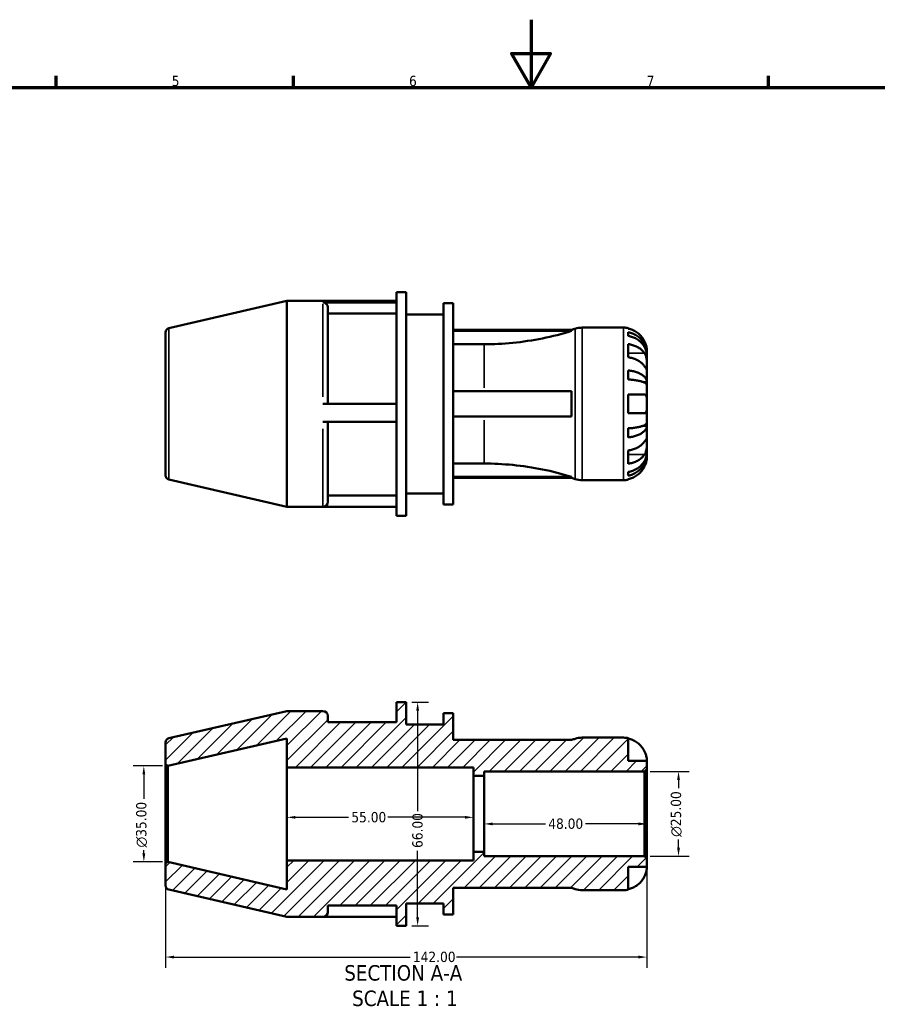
# Model space of a CAD drawing. Header units: millimetres. Extents: x 0 to 906, y 0 to 594.
# Tile 4 of 5: x 270 to 523, y 304 to 594. Entities that reach past the tile are written whole.
import ezdxf

# ---------------------------------------------------------------- set-up
doc = ezdxf.new("R2010")
doc.units = ezdxf.units.MM
for name, color, linetype, lineweight in [('Border (ANSI)', 7, 'Continuous', 70), ('Dimension (ANSI)', 7, 'Continuous', 25), ('Hatch (ANSI)', 7, 'Continuous', 18), ('Symbol (ANSI)', 7, 'Continuous', 25), ('Visible (ANSI)', 7, 'Continuous', 50), ('Visible Narrow (ANSI)', 7, 'Continuous', 35)]:
    doc.layers.add(name, color=color, linetype=linetype, lineweight=lineweight)
doc.styles.add('Label Text (ANSI)', font='tahoma.ttf')
doc.styles.add('Note Text (ANSI)', font='tahoma.ttf')
doc.dimstyles.new('Default - mm (ANSI)', dxfattribs={"dimtxt": 3.048, "dimasz": 2.5, "dimexe": 3.175, "dimexo": 1.6002, "dimgap": 0.8, "dimtad": 0, "dimtoh": 1, "dimrnd": 1e-08, "dimzin": 4, "dimdsep": 46, "dimtxsty": 'Note Text (ANSI)', "dimcen": 0.09, "dimdle": 10, "dimclrd": 256, "dimclre": 256, "dimclrt": 230, "dimadec": 1, "dimazin": 1, "dimtfac": 1, "dimtofl": 0, "dimtmove": 0, "dimatfit": 3, "dimfxl": 1, "dimtolj": 1, "dimtzin": 4, "dimlwd": -1, "dimlwe": -1, "dimarcsym": 0})

# ---------------------------------------------------------------- blocks, each defined once
blk = doc.blocks.new('Borders Default Border')
at = {"layer": 'Border (ANSI)'}
for p, q in [((280.33, 574), (280.33, 577.45)), ((350.42, 574), (350.42, 577.45)), ((490.58, 574), (490.58, 577.45))]:
    blk.add_line(p, q, dxfattribs=at)
at = {"layer": 'Border (ANSI)', "flags": 128}
for points in [[(420.5, 594), (420.5, 574), (414.73, 584), (426.27, 584), (420.5, 574)], [(20, 20), (20, 574), (821, 574), (821, 20), (20, 20)]]:
    blk.add_lwpolyline(points, dxfattribs=at)
at = {"layer": 'Border (ANSI)', "color": 230, "true_color": 0xff0080, "char_height": 3.05, "attachment_point": 7, "style": 'Note Text (ANSI)'}
for s, insert in [('5', (314.48, 574.34)), ('6', (384.49, 574.34)), ('7', (454.6, 574.4))]:
    blk.add_mtext(s, dxfattribs=dict(at, insert=insert))
blk = doc.blocks.new('*D7')
at = {"layer": 'Defpoints', "color": 0, "transparency": 16777216}
for p in [(454.01, 372.18), (464.01, 372.18), (454.01, 347.18)]:
    blk.add_point(p, dxfattribs=at)
at = {"layer": 'Dimension (ANSI)', "transparency": 16777216}
for p, q in [((455.61, 372.18), (467.18, 372.18)), ((464.01, 369.68), (464.01, 367.26)), ((464.01, 349.68), (464.01, 352.11)), ((455.61, 347.18), (467.18, 347.18))]:
    blk.add_line(p, q, dxfattribs=at)
for points in [[(463.59, 369.68), (464.42, 369.68), (464.01, 372.18)], [(463.59, 349.68), (464.42, 349.68), (464.01, 347.18)]]:
    blk.add_solid(points, dxfattribs=at)
at = {"layer": 'Dimension (ANSI)', "color": 230, "true_color": 0xff0080, "transparency": 16777216, "insert": (461.71, 352.91), "char_height": 3.048, "attachment_point": 1, "rotation": 90, "style": 'Note Text (ANSI)'}
blk.add_mtext('\\A1;\\fAIGDT|b0|i0;\\H3.0480;\\ln\\fTahoma|b0|i0;\\H3.0480;25.00', dxfattribs=at)
blk = doc.blocks.new('*D8')
at = {"layer": 'Defpoints', "color": 0, "transparency": 16777216}
for p in [(313.31, 373.83), (306.24, 345.54), (313.31, 345.54)]:
    blk.add_point(p, dxfattribs=at)
at = {"layer": 'Dimension (ANSI)', "transparency": 16777216}
for p, q in [((311.71, 373.83), (303.06, 373.83)), ((306.24, 371.33), (306.24, 364.13)), ((306.24, 348.04), (306.24, 348.98)), ((311.71, 345.54), (303.06, 345.54))]:
    blk.add_line(p, q, dxfattribs=at)
for points in [[(305.82, 371.33), (306.65, 371.33), (306.24, 373.83)], [(305.82, 348.04), (306.65, 348.04), (306.24, 345.54)]]:
    blk.add_solid(points, dxfattribs=at)
at = {"layer": 'Dimension (ANSI)', "color": 230, "true_color": 0xff0080, "transparency": 16777216, "insert": (303.94, 349.78), "char_height": 3.048, "attachment_point": 1, "rotation": 90, "style": 'Note Text (ANSI)'}
blk.add_mtext('\\A1;\\fAIGDT|b0|i0;\\H3.0480;\\ln\\fTahoma|b0|i0;\\H3.0480;35.00', dxfattribs=at)
blk = doc.blocks.new('*D9')
at = {"layer": 'Defpoints', "color": 0, "transparency": 16777216}
for p in [(383.67, 392.68), (383.67, 326.68), (387.03, 326.68)]:
    blk.add_point(p, dxfattribs=at)
at = {"layer": 'Dimension (ANSI)', "transparency": 16777216}
for p, q in [((385.27, 392.68), (390.2, 392.68)), ((387.03, 390.18), (387.03, 360.52)), ((387.03, 329.18), (387.03, 348.84)), ((385.27, 326.68), (390.2, 326.68))]:
    blk.add_line(p, q, dxfattribs=at)
for points in [[(386.61, 390.18), (387.44, 390.18), (387.03, 392.68)], [(386.61, 329.18), (387.44, 329.18), (387.03, 326.68)]]:
    blk.add_solid(points, dxfattribs=at)
at = {"layer": 'Dimension (ANSI)', "color": 230, "true_color": 0xff0080, "transparency": 16777216, "insert": (385.44, 349.64), "char_height": 3.048, "attachment_point": 1, "rotation": 90, "style": 'Note Text (ANSI)'}
blk.add_mtext('\\A1;66.00', dxfattribs=at)
blk = doc.blocks.new('*D10')
at = {"layer": 'Defpoints', "color": 0, "transparency": 16777216}
for p in [(406.67, 359.68), (454.67, 359.68), (406.67, 356.74)]:
    blk.add_point(p, dxfattribs=at)
at = {"layer": 'Dimension (ANSI)', "transparency": 16777216}
for p, q in [((409.17, 356.74), (424.78, 356.74)), ((452.17, 356.74), (436.55, 356.74))]:
    blk.add_line(p, q, dxfattribs=at)
for points in [[(409.17, 357.16), (409.17, 356.32), (406.67, 356.74)], [(452.17, 357.16), (452.17, 356.32), (454.67, 356.74)]]:
    blk.add_solid(points, dxfattribs=at)
at = {"layer": 'Dimension (ANSI)', "color": 230, "true_color": 0xff0080, "transparency": 16777216, "insert": (425.58, 358.33), "char_height": 3.048, "attachment_point": 1, "style": 'Note Text (ANSI)'}
blk.add_mtext('\\A1;48.00', dxfattribs=at)
blk = doc.blocks.new('*D11')
at = {"layer": 'Defpoints', "color": 0, "transparency": 16777216}
for p in [(348.47, 359.68), (348.47, 358.68), (403.47, 359.68)]:
    blk.add_point(p, dxfattribs=at)
at = {"layer": 'Dimension (ANSI)', "transparency": 16777216}
for p, q in [((350.97, 358.68), (366.67, 358.68)), ((400.97, 358.68), (378.27, 358.68))]:
    blk.add_line(p, q, dxfattribs=at)
for points in [[(350.97, 359.09), (350.97, 358.26), (348.47, 358.68)], [(400.97, 359.09), (400.97, 358.26), (403.47, 358.68)]]:
    blk.add_solid(points, dxfattribs=at)
at = {"layer": 'Dimension (ANSI)', "color": 230, "true_color": 0xff0080, "transparency": 16777216, "insert": (367.47, 360.26), "char_height": 3.048, "attachment_point": 1, "style": 'Note Text (ANSI)'}
blk.add_mtext('\\A1;55.00', dxfattribs=at)
blk = doc.blocks.new('*D12')
at = {"layer": 'Defpoints', "color": 0, "transparency": 16777216}
for p in [(454.67, 346.52), (312.67, 345.02), (454.67, 317.45)]:
    blk.add_point(p, dxfattribs=at)
at = {"layer": 'Dimension (ANSI)', "transparency": 16777216}
for p, q in [((312.67, 343.42), (312.67, 314.28)), ((454.67, 344.92), (454.67, 314.28)), ((315.17, 317.45), (384.83, 317.45)), ((452.17, 317.45), (398.51, 317.45))]:
    blk.add_line(p, q, dxfattribs=at)
for points in [[(315.17, 317.87), (315.17, 317.03), (312.67, 317.45)], [(452.17, 317.87), (452.17, 317.03), (454.67, 317.45)]]:
    blk.add_solid(points, dxfattribs=at)
at = {"layer": 'Dimension (ANSI)', "color": 230, "true_color": 0xff0080, "transparency": 16777216, "insert": (385.63, 319.04), "char_height": 3.048, "attachment_point": 1, "style": 'Note Text (ANSI)'}
blk.add_mtext('\\A1;142.00', dxfattribs=at)

msp = doc.modelspace()

# ---------------------------------------------------------------- hatches: boundary and pattern name
at = {"layer": 'Hatch (ANSI)'}
h = msp.add_hatch(dxfattribs=at)
h.set_pattern_fill('ANSI31', color=256, scale=25.4, style=0)
h.set_pattern_definition([(45, (0, 0), (-2.245064, 2.245064), [])])
edge = h.paths.add_edge_path()
edge.add_line((383.6676, 326.6847), (383.6676, 333.2847))
edge.add_line((383.6676, 333.2847), (394.6676, 333.2847))
edge.add_line((394.6676, 333.2847), (394.6676, 329.9847))
edge.add_line((394.6676, 329.9847), (397.5392, 329.9847))
edge.add_line((397.5392, 329.9847), (397.5392, 337.8447))
edge.add_line((397.5392, 337.8447), (432.4343, 337.8447))
edge.add_ellipse((406.6676, 253.3163), major_axis=(25.7667, 84.5284), ratio=1, start_angle=359.244144, end_angle=360, ccw=False)
edge.add_ellipse((435.5547, 343.7847), major_axis=(-2.0076, -6.2873), ratio=1, start_angle=0, end_angle=17.708603)
edge.add_line((435.5547, 337.1847), (447.7926, 337.1847))
edge.add_ellipse((447.7926, 344.0597), major_axis=(0, -6.875), ratio=1, start_angle=0, end_angle=11.536959)
edge.add_line((449.1676, 337.3236), (449.1676, 344.0597))
edge.add_line((449.1676, 344.0597), (454.6676, 344.0597))
edge.add_line((454.6676, 344.0597), (454.6676, 346.5247))
edge.add_line((454.6676, 346.5247), (454.0076, 347.1847))
edge.add_line((454.0076, 347.1847), (406.6676, 347.1847))
edge.add_line((406.6676, 347.1847), (406.6676, 348.4647))
edge.add_line((406.6676, 348.4647), (403.4676, 348.4647))
edge.add_line((403.4676, 348.4647), (403.4676, 345.9647))
edge.add_line((403.4676, 345.9647), (348.4676, 345.9647))
edge.add_line((348.4676, 345.9647), (348.4676, 337.4196))
edge.add_line((348.4676, 337.4196), (313.3107, 345.5362))
edge.add_line((313.3107, 345.5362), (312.6676, 345.0247))
edge.add_line((312.6676, 345.0247), (312.6676, 338.584))
edge.add_ellipse((313.9176, 338.584), major_axis=(-1.25, 0), ratio=1, start_angle=0, end_angle=77)
edge.add_line((313.6364, 337.3661), (348.4676, 329.3247))
edge.add_line((348.4676, 329.3247), (359.0903, 329.3247))
edge.add_ellipse((359.0903, 330.7447), major_axis=(1.42, 0), ratio=1, start_angle=270, end_angle=360)
edge.add_line((360.5103, 330.7447), (360.5103, 332.6247))
edge.add_line((360.5103, 332.6247), (380.796, 332.6247))
edge.add_line((380.796, 332.6247), (380.796, 329.3247))
edge.add_line((380.796, 329.3247), (380.796, 326.6847))
edge.add_line((380.796, 326.6847), (383.6676, 326.6847))
edge = h.paths.add_edge_path()
edge.add_line((383.6676, 386.0847), (383.6676, 392.6847))
edge.add_line((383.6676, 392.6847), (380.796, 392.6847))
edge.add_line((380.796, 392.6847), (380.796, 386.7447))
edge.add_line((380.796, 386.7447), (360.5103, 386.7447))
edge.add_line((360.5103, 386.7447), (360.5103, 388.6247))
edge.add_ellipse((359.0903, 388.6247), major_axis=(1.42, 0), ratio=1, start_angle=0, end_angle=90)
edge.add_line((359.0903, 390.0447), (348.4676, 390.0447))
edge.add_line((348.4676, 390.0447), (313.6364, 382.0033))
edge.add_ellipse((313.9176, 380.7853), major_axis=(-0.2812, 1.218), ratio=1, start_angle=0, end_angle=77)
edge.add_line((312.6676, 380.7853), (312.6676, 374.3447))
edge.add_line((312.6676, 374.3447), (313.3107, 373.8331))
edge.add_line((313.3107, 373.8331), (348.4676, 381.9498))
edge.add_line((348.4676, 381.9498), (348.4676, 373.4047))
edge.add_line((348.4676, 373.4047), (403.4676, 373.4047))
edge.add_line((403.4676, 373.4047), (403.4676, 370.9047))
edge.add_line((403.4676, 370.9047), (406.6676, 370.9047))
edge.add_line((406.6676, 370.9047), (406.6676, 372.1847))
edge.add_line((406.6676, 372.1847), (454.0076, 372.1847))
edge.add_line((454.0076, 372.1847), (454.6676, 372.8447))
edge.add_line((454.6676, 372.8447), (454.6676, 375.3097))
edge.add_line((454.6676, 375.3097), (449.1676, 375.3097))
edge.add_line((449.1676, 375.3097), (449.1676, 382.0458))
edge.add_ellipse((447.7926, 375.3097), major_axis=(1.375, 6.7361), ratio=1, start_angle=0, end_angle=11.536959)
edge.add_line((447.7926, 382.1847), (435.5547, 382.1847))
edge.add_ellipse((435.5547, 375.5847), major_axis=(0, 6.6), ratio=1, start_angle=0, end_angle=17.708603)
edge.add_ellipse((406.6676, 466.0531), major_axis=(26.8796, -84.1811), ratio=1, start_angle=359.244144, end_angle=360, ccw=False)
edge.add_line((432.4343, 381.5247), (397.5392, 381.5247))
edge.add_line((397.5392, 381.5247), (397.5392, 389.3847))
edge.add_line((397.5392, 389.3847), (394.6676, 389.3847))
edge.add_line((394.6676, 389.3847), (394.6676, 386.0847))
edge.add_line((394.6676, 386.0847), (383.6676, 386.0847))

# ---------------------------------------------------------------- linework, layer by layer
at = {"layer": 'Visible (ANSI)'}
for p, q in [((380.796, 447.6494), (380.796, 513.6494)), ((380.796, 513.6494), (383.6676, 513.6494)), ((383.6676, 447.6494), (383.6676, 513.6494)), ((313.6364, 502.968), (348.4676, 511.0094)), ((348.4676, 450.2894), (348.4676, 511.0094)), ((348.4676, 511.0094), (359.0903, 511.0094)), ((380.796, 511.0094), (359.0903, 511.0094)), ((359.0903, 510.5482), (380.796, 510.5482)), ((360.5103, 509.1497), (360.5103, 480.6494)), ((394.6676, 450.9494), (394.6676, 510.3494)), ((394.6676, 510.3494), (397.5392, 510.3494)), ((397.5392, 450.9494), (397.5392, 510.3494)), ((380.796, 507.2983), (360.5103, 507.2983)), ((383.6676, 507.0494), (394.6676, 507.0494)), ((435.5547, 503.1494), (447.7926, 503.1494)), ((449.1676, 503.0105), (449.1676, 502.8407)), ((312.6676, 459.5488), (312.6676, 501.75)), ((397.5392, 502.4894), (432.4343, 502.4894)), ((397.5392, 502.165), (432.4343, 502.165)), ((432.4343, 502.165), (432.4343, 502.4894)), ((449.1676, 501.817), (449.1676, 500.7138)), ((406.6676, 498.2544), (397.5392, 498.2544)), ((449.1676, 498.2856), (449.1676, 494.3965)), ((454.6676, 495.269), (454.6534, 495.269)), ((454.6676, 495.269), (454.6676, 496.2744)), ((454.6676, 494.8863), (454.6676, 495.269)), ((454.6676, 491.6979), (454.6676, 494.8863)), ((454.6676, 487.0877), (454.6676, 491.6979)), ((449.1676, 490.5204), (449.1676, 487.8572)), ((454.6676, 487.0877), (453.6044, 487.0877)), ((454.6676, 486.1638), (454.6676, 487.0877)), ((454.6676, 480.6494), (454.6676, 486.1638)), ((397.5392, 484.3994), (432.4343, 484.3994)), ((432.4343, 476.8994), (432.4343, 484.3994)), ((449.1676, 483.3994), (449.1676, 477.8994)), ((380.796, 480.6494), (359.0903, 480.6494)), ((454.6676, 475.135), (454.6676, 480.6494)), ((397.5392, 476.8994), (432.4343, 476.8994)), ((359.0903, 475.3774), (380.796, 475.3774)), ((360.5103, 475.3774), (360.5103, 451.7094)), ((454.6676, 474.2111), (453.6044, 474.2111)), ((454.6676, 474.2111), (454.6676, 475.135)), ((454.6676, 469.6009), (454.6676, 474.2111)), ((449.1676, 473.4415), (449.1676, 470.7784)), ((454.6676, 466.4125), (454.6676, 469.6009)), ((449.1676, 466.9023), (449.1676, 463.0132)), ((454.6676, 466.0298), (454.6534, 466.0298)), ((454.6676, 466.0298), (454.6676, 466.4125)), ((454.6676, 465.0244), (454.6676, 466.0298)), ((397.5392, 463.0444), (406.6676, 463.0444)), ((397.5392, 459.1337), (432.4343, 459.1337)), ((432.4343, 458.8094), (432.4343, 459.1337)), ((449.1676, 460.5849), (449.1676, 459.4818)), ((313.6364, 458.3308), (348.4676, 450.2894)), ((397.5392, 458.8094), (432.4343, 458.8094)), ((435.5547, 458.1494), (447.7926, 458.1494)), ((449.1676, 458.458), (449.1676, 458.2883)), ((380.796, 453.5894), (360.5103, 453.5894)), ((383.6676, 454.2494), (394.6676, 454.2494)), ((348.4676, 450.2894), (359.0903, 450.2894)), ((380.796, 450.2894), (359.0903, 450.2894)), ((394.6676, 450.9494), (397.5392, 450.9494)), ((380.796, 447.6494), (383.6676, 447.6494)), ((383.6676, 392.6847), (380.796, 392.6847)), ((380.796, 392.6847), (380.796, 386.7447)), ((383.6676, 386.0847), (383.6676, 392.6847)), ((348.4676, 390.0447), (313.6364, 382.0033)), ((359.0903, 390.0447), (348.4676, 390.0447)), ((397.5392, 389.3847), (394.6676, 389.3847)), ((394.6676, 389.3847), (394.6676, 386.0847)), ((397.5392, 381.5247), (397.5392, 389.3847)), ((360.5103, 386.7447), (360.5103, 388.6247)), ((380.796, 386.7447), (360.5103, 386.7447)), ((394.6676, 386.0847), (383.6676, 386.0847)), ((312.6676, 380.7853), (312.6676, 374.3447)), ((313.3107, 373.8331), (348.4676, 381.9498)), ((348.4676, 381.9498), (348.4676, 373.4047)), ((432.4343, 381.5247), (397.5392, 381.5247)), ((447.7926, 382.1847), (435.5547, 382.1847)), ((449.1676, 375.3097), (449.1676, 382.0458)), ((454.6676, 375.3097), (449.1676, 375.3097)), ((454.6676, 372.8447), (454.6676, 375.3097)), ((312.6676, 374.3447), (313.3107, 373.8331)), ((312.6676, 374.3447), (312.6676, 345.0247)), ((313.3107, 345.5362), (313.3107, 373.8331)), ((348.4676, 373.4047), (403.4676, 373.4047)), ((348.4676, 345.9647), (348.4676, 373.4047)), ((403.4676, 373.4047), (403.4676, 370.9047)), ((406.6676, 370.9047), (406.6676, 372.1847)), ((406.6676, 372.1847), (454.0076, 372.1847)), ((454.0076, 372.1847), (454.6676, 372.8447)), ((454.0076, 372.1847), (454.0076, 347.1847)), ((454.6676, 346.5247), (454.6676, 372.8447)), ((403.4676, 370.9047), (406.6676, 370.9047)), ((403.4676, 348.4647), (403.4676, 370.9047)), ((406.6676, 348.4647), (406.6676, 370.9047)), ((403.4676, 345.9647), (348.4676, 345.9647)), ((348.4676, 345.9647), (348.4676, 337.4196)), ((406.6676, 348.4647), (403.4676, 348.4647)), ((403.4676, 348.4647), (403.4676, 345.9647)), ((406.6676, 347.1847), (406.6676, 348.4647)), ((454.0076, 347.1847), (406.6676, 347.1847)), ((454.6676, 346.5247), (454.0076, 347.1847)), ((454.6676, 344.0597), (454.6676, 346.5247)), ((313.3107, 345.5362), (312.6676, 345.0247)), ((312.6676, 345.0247), (312.6676, 338.584)), ((348.4676, 337.4196), (313.3107, 345.5362)), ((449.1676, 337.3236), (449.1676, 344.0597)), ((449.1676, 344.0597), (454.6676, 344.0597)), ((313.6364, 337.3661), (348.4676, 329.3247)), ((397.5392, 329.9847), (397.5392, 337.8447)), ((397.5392, 337.8447), (432.4343, 337.8447)), ((435.5547, 337.1847), (447.7926, 337.1847)), ((360.5103, 332.6247), (360.5103, 330.7447)), ((380.796, 332.6247), (360.5103, 332.6247)), ((380.796, 332.6247), (380.796, 329.3247)), ((383.6676, 326.6847), (383.6676, 333.2847)), ((383.6676, 333.2847), (394.6676, 333.2847)), ((394.6676, 333.2847), (394.6676, 329.9847)), ((348.4676, 329.3247), (359.0903, 329.3247)), ((380.796, 329.3247), (359.0903, 329.3247)), ((380.796, 329.3247), (380.796, 326.6847)), ((394.6676, 329.9847), (397.5392, 329.9847)), ((380.796, 326.6847), (383.6676, 326.6847))]:
    msp.add_line(p, q, dxfattribs=at)
for centre, radius, start, end in [((313.9176, 501.75), 1.25, 103, 180), ((406.6676, 587.0178), 88.3684, 286.952748, 287.708603), ((435.5547, 496.5494), 6.6, 90, 107.708603), ((447.7926, 496.2744), 6.875, 78.463041, 90), ((313.9176, 459.5488), 1.25, 180, 257), ((406.6676, 374.281), 88.3684, 72.291397, 73.047252), ((435.5547, 464.7494), 6.6, 252.291397, 270), ((447.7926, 465.0244), 6.875, 270, 281.536959), ((359.0903, 451.7094), 1.42, 270, 0), ((359.0903, 388.6247), 1.42, 0, 90), ((313.9176, 380.7853), 1.25, 103, 180), ((406.6676, 466.0531), 88.3684, 286.952748, 287.708603), ((435.5547, 375.5847), 6.6, 90, 107.708603), ((447.7926, 375.3097), 6.875, 78.463041, 90), ((313.9176, 338.584), 1.25, 180, 257), ((406.6676, 253.3163), 88.3684, 72.291397, 73.047252), ((435.5547, 343.7847), 6.6, 252.291397, 270), ((447.7926, 344.0597), 6.875, 270, 281.536959), ((359.0903, 330.7447), 1.42, 270, 0)]:
    msp.add_arc(centre, radius, start, end, dxfattribs=at)
msp.add_ellipse((359.0903, 509.1497), major_axis=(1.42, 0), ratio=0.98480775, start_param=0, end_param=1.57079633, dxfattribs=at)
for points, knots in [([(454.0003, 499.0244), (453.8604, 499.3216), (453.6922, 499.6226), (453.2442, 500.2972), (452.945, 500.6579), (452.3441, 501.2617), (451.9873, 501.5609), (451.2187, 502.077), (450.8068, 502.2939), (450.0352, 502.6148), (449.6066, 502.7505), (449.1676, 502.8407)], [3.379862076, 3.379862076, 3.379862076, 3.379862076, 3.474437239, 3.474437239, 3.602650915, 3.602650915, 3.730018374, 3.730018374, 3.857385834, 3.857385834, 3.980705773, 3.980705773, 3.980705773, 3.980705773]), ([(432.4343, 502.165), (432.4258, 502.1624), (432.4173, 502.1598), (429.6337, 501.2994), (426.7577, 500.5627), (420.9468, 499.3892), (418.0106, 498.9522), (412.2304, 498.3849), (409.3863, 498.2544), (406.6676, 498.2544)], [23.7436775, 23.7436775, 23.7436775, 23.7436775, 23.74618327, 23.74618327, 24.56179531, 24.56179531, 25.37740736, 25.37740736, 26.1930194, 26.1930194, 26.1930194, 26.1930194]), ([(449.1676, 501.817), (449.6085, 501.7296), (450.0391, 501.5981), (450.8123, 501.2876), (451.2243, 501.0781), (451.9933, 500.5798), (452.3503, 500.2908), (452.9506, 499.7086), (453.2491, 499.3615), (453.7637, 498.6142), (453.9798, 498.2139), (454.3054, 497.4512), (454.4446, 497.0184), (454.6257, 496.1339), (454.6676, 495.6824), (454.6676, 495.269)], [0.130431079, 0.130431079, 0.130431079, 0.130431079, 0.254250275, 0.254250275, 0.381556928, 0.381556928, 0.508863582, 0.508863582, 0.636482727, 0.636482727, 0.764101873, 0.764101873, 0.892211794, 0.892211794, 1.020321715, 1.020321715, 1.020321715, 1.020321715]), ([(454.6676, 494.8863), (454.6676, 495.2542), (454.6257, 495.6561), (454.4446, 496.4432), (454.3054, 496.8285), (453.9798, 497.5072), (453.7637, 497.8634), (453.2491, 498.5285), (452.9506, 498.8374), (452.3503, 499.3556), (451.9933, 499.6128), (451.2243, 500.0563), (450.8123, 500.2427), (450.0391, 500.5191), (449.6085, 500.6361), (449.1676, 500.7138)], [3.066309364, 3.066309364, 3.066309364, 3.066309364, 3.194419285, 3.194419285, 3.322529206, 3.322529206, 3.450148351, 3.450148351, 3.577767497, 3.577767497, 3.70507415, 3.70507415, 3.832380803, 3.832380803, 3.956199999, 3.956199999, 3.956199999, 3.956199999]), ([(449.1676, 498.2856), (449.6066, 498.2217), (450.0352, 498.1258), (450.8068, 497.8989), (451.2187, 497.7456), (451.9873, 497.3806), (452.3441, 497.1691), (452.945, 496.7421), (453.2442, 496.487), (453.6922, 496.01), (453.8604, 495.7971), (454.0003, 495.587)], [0.130436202, 0.130436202, 0.130436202, 0.130436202, 0.253756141, 0.253756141, 0.381123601, 0.381123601, 0.508491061, 0.508491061, 0.636704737, 0.636704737, 0.7312799, 0.7312799, 0.7312799, 0.7312799]), ([(454.6676, 496.2744), (454.6676, 496.2744), (454.6678, 496.2999), (454.6662, 496.4052), (454.6642, 496.4889), (454.6467, 496.7663), (454.6246, 496.9913), (454.542, 497.4471), (454.4959, 497.6515), (454.3899, 498.0277), (454.3371, 498.1924), (454.215, 498.5305), (454.1456, 498.7025), (454.0471, 498.9236), (454.024, 498.9741), (454.0003, 499.0244)], [-1.90924489, -1.90924489, -1.90924489, -1.90924489, -1.844361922, -1.844361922, -1.773906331, -1.773906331, -1.667194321, -1.667194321, -1.592931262, -1.592931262, -1.537778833, -1.537778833, -1.481036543, -1.481036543, -1.464133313, -1.464133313, -1.464133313, -1.464133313]), ([(454.0003, 491.6979), (453.8604, 491.9081), (453.6922, 492.1209), (453.2442, 492.5979), (452.945, 492.853), (452.3441, 493.28), (451.9873, 493.4915), (451.2187, 493.8565), (450.8068, 494.0099), (450.0352, 494.2368), (449.6066, 494.3327), (449.1676, 494.3965)], [3.379862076, 3.379862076, 3.379862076, 3.379862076, 3.474437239, 3.474437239, 3.602650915, 3.602650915, 3.730018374, 3.730018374, 3.857385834, 3.857385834, 3.980705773, 3.980705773, 3.980705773, 3.980705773]), ([(454.0003, 495.587), (454.0444, 495.5207), (454.0867, 495.4505), (454.2009, 495.2402), (454.2674, 495.0919), (454.387, 494.7657), (454.4388, 494.5886), (454.5414, 494.144), (454.5826, 493.8734), (454.6448, 493.2557), (454.6576, 492.9153), (454.669, 492.2604), (454.6676, 491.955), (454.6676, 491.6979)], [-0.443071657, -0.443071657, -0.443071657, -0.443071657, -0.411970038, -0.411970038, -0.354958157, -0.354958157, -0.295544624, -0.295544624, -0.212762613, -0.212762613, -0.109073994, -0.109073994, 0, 0, 0, 0]), ([(454.6676, 491.6979), (454.6676, 491.5572), (454.6677, 491.4321), (454.6666, 491.2105), (454.6652, 491.1172), (454.6534, 490.9486), (454.6396, 490.8967), (454.5811, 490.889), (454.5385, 490.928), (454.4332, 491.0608), (454.3811, 491.1338), (454.2604, 491.3088), (454.193, 491.4091), (454.0806, 491.5773), (454.0413, 491.6364), (454.0003, 491.6979)], [0, 0, 0, 0, 0.059721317, 0.059721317, 0.123531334, 0.123531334, 0.212973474, 0.212973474, 0.297474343, 0.297474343, 0.356478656, 0.356478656, 0.413755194, 0.413755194, 0.442639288, 0.442639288, 0.442639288, 0.442639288]), ([(449.1676, 490.5204), (449.6085, 490.4746), (450.0391, 490.4057), (450.8123, 490.2429), (451.2243, 490.1331), (451.9933, 489.8718), (452.3503, 489.7203), (452.9506, 489.4151), (453.2491, 489.2332), (453.7637, 488.8414), (453.9798, 488.6316), (454.3054, 488.2317), (454.4446, 488.0048), (454.6257, 487.5412), (454.6676, 487.3044), (454.6676, 487.0877)], [0.130431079, 0.130431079, 0.130431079, 0.130431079, 0.254250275, 0.254250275, 0.381556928, 0.381556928, 0.508863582, 0.508863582, 0.636482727, 0.636482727, 0.764101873, 0.764101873, 0.892211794, 0.892211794, 1.020321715, 1.020321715, 1.020321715, 1.020321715]), ([(454.6676, 486.1638), (454.6676, 486.2707), (454.6257, 486.3875), (454.4446, 486.6163), (454.3054, 486.7282), (453.9798, 486.9254), (453.7637, 487.029), (453.2491, 487.2222), (452.9506, 487.312), (452.3503, 487.4626), (451.9933, 487.5373), (451.2243, 487.6662), (450.8123, 487.7203), (450.0391, 487.8006), (449.6085, 487.8347), (449.1676, 487.8572)], [3.066309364, 3.066309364, 3.066309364, 3.066309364, 3.194419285, 3.194419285, 3.322529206, 3.322529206, 3.450148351, 3.450148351, 3.577767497, 3.577767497, 3.70507415, 3.70507415, 3.832380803, 3.832380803, 3.956199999, 3.956199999, 3.956199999, 3.956199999]), ([(449.1676, 483.3994), (449.6066, 483.3994), (450.0352, 483.3994), (450.8068, 483.3994), (451.2187, 483.3994), (451.9873, 483.3994), (452.3441, 483.3994), (452.945, 483.3994), (453.2442, 483.3994), (453.6922, 483.3994), (453.8604, 483.3994), (454.0003, 483.3994)], [0.130436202, 0.130436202, 0.130436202, 0.130436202, 0.253756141, 0.253756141, 0.381123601, 0.381123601, 0.508491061, 0.508491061, 0.636704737, 0.636704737, 0.7312799, 0.7312799, 0.7312799, 0.7312799]), ([(454.0003, 483.3994), (454.0009, 483.3994), (454.0015, 483.3994), (454.0697, 483.3992), (454.133, 483.3877), (454.2425, 483.3432), (454.2898, 483.3128), (454.3851, 483.2234), (454.4307, 483.1598), (454.5369, 482.9451), (454.5823, 482.7673), (454.6452, 482.3077), (454.6577, 482.0215), (454.669, 481.3728), (454.6676, 481.0132), (454.6676, 480.6494)], [-0.445583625, -0.445583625, -0.445583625, -0.445583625, -0.445141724, -0.445141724, -0.39685363, -0.39685363, -0.35426056, -0.35426056, -0.302154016, -0.302154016, -0.211658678, -0.211658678, -0.109155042, -0.109155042, 0, 0, 0, 0]), ([(454.6676, 480.6494), (454.6676, 480.4228), (454.6678, 480.1971), (454.6659, 479.7356), (454.6634, 479.5029), (454.6425, 478.9798), (454.6177, 478.7112), (454.5297, 478.3459), (454.4821, 478.2245), (454.3804, 478.0711), (454.3354, 478.0231), (454.2386, 477.9533), (454.1879, 477.9298), (454.0911, 477.9047), (454.0467, 477.8994), (454.0003, 477.8994)], [0, 0, 0, 0, 0.067982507, 0.067982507, 0.142826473, 0.142826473, 0.248528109, 0.248528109, 0.320453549, 0.320453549, 0.366296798, 0.366296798, 0.408279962, 0.408279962, 0.440581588, 0.440581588, 0.440581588, 0.440581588]), ([(454.0003, 477.8994), (453.8604, 477.8994), (453.6922, 477.8994), (453.2442, 477.8994), (452.945, 477.8994), (452.3441, 477.8994), (451.9873, 477.8994), (451.2187, 477.8994), (450.8068, 477.8994), (450.0352, 477.8994), (449.6066, 477.8994), (449.1676, 477.8994)], [3.379862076, 3.379862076, 3.379862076, 3.379862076, 3.474437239, 3.474437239, 3.602650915, 3.602650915, 3.730018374, 3.730018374, 3.857385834, 3.857385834, 3.980705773, 3.980705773, 3.980705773, 3.980705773]), ([(449.1676, 473.4415), (449.6085, 473.4641), (450.0391, 473.4981), (450.8123, 473.5784), (451.2243, 473.6326), (451.9933, 473.7615), (452.3503, 473.8362), (452.9506, 473.9868), (453.2491, 474.0766), (453.7637, 474.2698), (453.9798, 474.3733), (454.3054, 474.5706), (454.4446, 474.6825), (454.6257, 474.9113), (454.6676, 475.028), (454.6676, 475.135)], [0.130431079, 0.130431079, 0.130431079, 0.130431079, 0.254250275, 0.254250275, 0.381556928, 0.381556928, 0.508863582, 0.508863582, 0.636482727, 0.636482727, 0.764101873, 0.764101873, 0.892211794, 0.892211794, 1.020321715, 1.020321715, 1.020321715, 1.020321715]), ([(454.6676, 474.2111), (454.6676, 473.9944), (454.6257, 473.7576), (454.4446, 473.294), (454.3054, 473.0671), (453.9798, 472.6672), (453.7637, 472.4574), (453.2491, 472.0656), (452.9506, 471.8837), (452.3503, 471.5784), (451.9933, 471.427), (451.2243, 471.1657), (450.8123, 471.0559), (450.0391, 470.8931), (449.6085, 470.8242), (449.1676, 470.7784)], [3.066309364, 3.066309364, 3.066309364, 3.066309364, 3.194419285, 3.194419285, 3.322529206, 3.322529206, 3.450148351, 3.450148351, 3.577767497, 3.577767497, 3.70507415, 3.70507415, 3.832380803, 3.832380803, 3.956199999, 3.956199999, 3.956199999, 3.956199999]), ([(449.1676, 466.9023), (449.6066, 466.9661), (450.0352, 467.062), (450.8068, 467.2889), (451.2187, 467.4423), (451.9873, 467.8073), (452.3441, 468.0188), (452.945, 468.4458), (453.2442, 468.7009), (453.6922, 469.1779), (453.8604, 469.3907), (454.0003, 469.6009)], [0.130436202, 0.130436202, 0.130436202, 0.130436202, 0.253756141, 0.253756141, 0.381123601, 0.381123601, 0.508491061, 0.508491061, 0.636704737, 0.636704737, 0.7312799, 0.7312799, 0.7312799, 0.7312799]), ([(454.0003, 469.6009), (454.0444, 469.6671), (454.0867, 469.7306), (454.2009, 469.9014), (454.2674, 470.0003), (454.387, 470.1735), (454.4388, 470.2456), (454.5414, 470.3736), (454.5826, 470.4103), (454.6448, 470.4006), (454.6576, 470.3308), (454.669, 470.0613), (454.6676, 469.8579), (454.6676, 469.6009)], [-0.443071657, -0.443071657, -0.443071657, -0.443071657, -0.411970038, -0.411970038, -0.354958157, -0.354958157, -0.295544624, -0.295544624, -0.212762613, -0.212762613, -0.109073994, -0.109073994, 0, 0, 0, 0]), ([(454.6676, 469.6009), (454.6676, 469.4601), (454.6677, 469.3045), (454.6666, 468.9575), (454.6652, 468.7657), (454.6534, 468.284), (454.6396, 467.9893), (454.5811, 467.4129), (454.5385, 467.1369), (454.4332, 466.6896), (454.3811, 466.5145), (454.2604, 466.1903), (454.193, 466.0422), (454.0806, 465.8382), (454.0413, 465.7733), (454.0003, 465.7118)], [0, 0, 0, 0, 0.059721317, 0.059721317, 0.123531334, 0.123531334, 0.212973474, 0.212973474, 0.297474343, 0.297474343, 0.356478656, 0.356478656, 0.413755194, 0.413755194, 0.442639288, 0.442639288, 0.442639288, 0.442639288]), ([(449.1676, 460.5849), (449.6085, 460.6627), (450.0391, 460.7797), (450.8123, 461.0561), (451.2243, 461.2425), (451.9933, 461.686), (452.3503, 461.9432), (452.9506, 462.4614), (453.2491, 462.7703), (453.7637, 463.4354), (453.9798, 463.7915), (454.3054, 464.4703), (454.4446, 464.8556), (454.6257, 465.6427), (454.6676, 466.0446), (454.6676, 466.4125)], [0.130431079, 0.130431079, 0.130431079, 0.130431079, 0.254250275, 0.254250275, 0.381556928, 0.381556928, 0.508863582, 0.508863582, 0.636482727, 0.636482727, 0.764101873, 0.764101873, 0.892211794, 0.892211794, 1.020321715, 1.020321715, 1.020321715, 1.020321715]), ([(454.6676, 466.0298), (454.6676, 465.6164), (454.6257, 465.1648), (454.4446, 464.2804), (454.3054, 463.8475), (453.9798, 463.0848), (453.7637, 462.6846), (453.2491, 461.9373), (452.9506, 461.5902), (452.3503, 461.008), (451.9933, 460.719), (451.2243, 460.2206), (450.8123, 460.0112), (450.0391, 459.7007), (449.6085, 459.5692), (449.1676, 459.4818)], [3.066309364, 3.066309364, 3.066309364, 3.066309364, 3.194419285, 3.194419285, 3.322529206, 3.322529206, 3.450148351, 3.450148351, 3.577767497, 3.577767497, 3.70507415, 3.70507415, 3.832380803, 3.832380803, 3.956199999, 3.956199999, 3.956199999, 3.956199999]), ([(454.0003, 465.7118), (453.8604, 465.5016), (453.6922, 465.2888), (453.2442, 464.8118), (452.945, 464.5567), (452.3441, 464.1297), (451.9873, 463.9182), (451.2187, 463.5532), (450.8068, 463.3998), (450.0352, 463.1729), (449.6066, 463.077), (449.1676, 463.0132)], [3.379862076, 3.379862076, 3.379862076, 3.379862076, 3.474437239, 3.474437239, 3.602650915, 3.602650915, 3.730018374, 3.730018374, 3.857385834, 3.857385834, 3.980705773, 3.980705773, 3.980705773, 3.980705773]), ([(454.0003, 462.2744), (454.0504, 462.3807), (454.098, 462.4881), (454.2118, 462.7608), (454.274, 462.9257), (454.3881, 463.264), (454.4384, 463.4354), (454.5411, 463.8389), (454.5827, 464.0588), (454.6449, 464.4898), (454.6576, 464.6803), (454.669, 464.9525), (454.6676, 465.0244), (454.6676, 465.0244)], [-0.440325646, -0.440325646, -0.440325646, -0.440325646, -0.4055486, -0.4055486, -0.352381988, -0.352381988, -0.295104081, -0.295104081, -0.211907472, -0.211907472, -0.108920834, -0.108920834, 0, 0, 0, 0]), ([(406.6676, 463.0444), (409.3863, 463.0444), (412.2304, 462.9139), (418.0106, 462.3466), (420.9468, 461.9096), (426.7577, 460.7361), (429.6337, 459.9994), (432.4173, 459.139), (432.4258, 459.1364), (432.4343, 459.1337)], [26.1930194, 26.1930194, 26.1930194, 26.1930194, 27.00863144, 27.00863144, 27.82424349, 27.82424349, 28.63985553, 28.63985553, 28.6423613, 28.6423613, 28.6423613, 28.6423613]), ([(449.1676, 458.458), (449.6066, 458.5483), (450.0352, 458.684), (450.8068, 459.0048), (451.2187, 459.2218), (451.9873, 459.7379), (452.3441, 460.037), (452.945, 460.6409), (453.2442, 461.0016), (453.6922, 461.6762), (453.8604, 461.9772), (454.0003, 462.2744)], [0.130436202, 0.130436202, 0.130436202, 0.130436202, 0.253756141, 0.253756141, 0.381123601, 0.381123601, 0.508491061, 0.508491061, 0.636704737, 0.636704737, 0.7312799, 0.7312799, 0.7312799, 0.7312799]), ([(449.1676, 381.876), (449.6066, 381.7857), (450.0352, 381.6501), (450.8068, 381.3292), (451.2187, 381.1123), (451.9873, 380.5962), (452.3441, 380.297), (452.945, 379.6932), (453.2442, 379.3325), (453.6922, 378.6579), (453.8604, 378.3568), (454.0003, 378.0597)], [0.130436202, 0.130436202, 0.130436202, 0.130436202, 0.253756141, 0.253756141, 0.381123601, 0.381123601, 0.508491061, 0.508491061, 0.636704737, 0.636704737, 0.7312799, 0.7312799, 0.7312799, 0.7312799]), ([(454.0003, 378.0597), (454.0504, 377.9533), (454.098, 377.846), (454.2118, 377.5733), (454.274, 377.4084), (454.3881, 377.0701), (454.4384, 376.8987), (454.5411, 376.4951), (454.5827, 376.2752), (454.6449, 375.8442), (454.6576, 375.6537), (454.669, 375.3816), (454.6676, 375.3097), (454.6676, 375.3097)], [-0.440325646, -0.440325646, -0.440325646, -0.440325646, -0.4055486, -0.4055486, -0.352381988, -0.352381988, -0.295104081, -0.295104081, -0.211907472, -0.211907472, -0.108920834, -0.108920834, 0, 0, 0, 0]), ([(454.6676, 344.0597), (454.6676, 344.0597), (454.6678, 344.0342), (454.6662, 343.9289), (454.6642, 343.8451), (454.6467, 343.5678), (454.6246, 343.3428), (454.542, 342.887), (454.4959, 342.6826), (454.3899, 342.3063), (454.3371, 342.1416), (454.215, 341.8036), (454.1456, 341.6316), (454.0471, 341.4104), (454.024, 341.3599), (454.0003, 341.3097)], [-1.90924489, -1.90924489, -1.90924489, -1.90924489, -1.844361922, -1.844361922, -1.773906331, -1.773906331, -1.667194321, -1.667194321, -1.592931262, -1.592931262, -1.537778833, -1.537778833, -1.481036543, -1.481036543, -1.464133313, -1.464133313, -1.464133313, -1.464133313]), ([(454.0003, 341.3097), (453.8604, 341.0125), (453.6922, 340.7115), (453.2442, 340.0369), (452.945, 339.6762), (452.3441, 339.0723), (451.9873, 338.7732), (451.2187, 338.2571), (450.8068, 338.0401), (450.0352, 337.7192), (449.6066, 337.5836), (449.1676, 337.4933)], [3.379862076, 3.379862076, 3.379862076, 3.379862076, 3.474437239, 3.474437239, 3.602650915, 3.602650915, 3.730018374, 3.730018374, 3.857385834, 3.857385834, 3.980705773, 3.980705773, 3.980705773, 3.980705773])]:
    msp.add_open_spline(points, degree=3, knots=knots, dxfattribs=at)
at = {"layer": 'Visible Narrow (ANSI)'}
for p, q in [((359.0903, 482.7672), (359.0903, 510.1076)), ((313.6364, 502.6932), (313.6364, 458.6056)), ((433.5471, 458.7353), (433.5471, 502.5635)), ((435.5547, 502.8724), (435.5547, 458.4264)), ((447.7926, 458.4264), (447.7926, 502.8724)), ((406.6676, 485.4058), (406.6676, 498.0096)), ((453.7587, 495.587), (449.4092, 495.587)), ((406.6676, 463.2892), (406.6676, 475.8929)), ((359.0903, 450.3633), (359.0903, 473.3046)), ((453.7587, 465.7118), (449.4092, 465.7118))]:
    msp.add_line(p, q, dxfattribs=at)

# ---------------------------------------------------------------- block references
msp.add_blockref('Borders Default Border', (0, 0))

# ---------------------------------------------------------------- texts
at = {"layer": 'Symbol (ANSI)', "char_height": 4.572, "attachment_point": 7, "style": 'Label Text (ANSI)'}
for s, insert in [('SECTION A-A', (365.3819, 310.42)), ('SCALE 1 : 1', (367.7013, 302.9072))]:
    msp.add_mtext(s, dxfattribs=dict(at, insert=insert))

# ---------------------------------------------------------------- dimensions: what is measured, and where the dimension line sits
at = {"layer": 'Dimension (ANSI)'}
for base, p1, p2, angle, override, picture, middle in [((387.0261, 326.6847), (383.6676, 392.6847), (383.6676, 326.6847), 90, {"dimtoh": 0, "dimdec": 2, "dimtp": 0, "dimtm": 0, "dimtdec": 2, "dimatfit": 1}, '*D9', (387.0261, 354.6847)), ((348.4676, 358.6758), (403.4676, 359.6847), (348.4676, 359.6847), 180, {"dimtoh": 0, "dimdec": 2, "dimse1": 1, "dimse2": 1, "dimtp": 0, "dimtm": 0, "dimtdec": 2, "dimatfit": 1}, '*D11', (372.4676, 358.6758)), ((406.6676, 356.7408), (454.6676, 359.6847), (406.6676, 359.6847), 180, {"dimtoh": 0, "dimdec": 2, "dimse1": 1, "dimse2": 1, "dimtp": 0, "dimtm": 0, "dimtdec": 2, "dimatfit": 1}, '*D10', (430.6676, 356.7408))]:
    dim = msp.add_linear_dim(base=base, p1=p1, p2=p2, angle=angle, dimstyle='Default - mm (ANSI)', override=override, dxfattribs=at)
    dim.commit()
    dim.dimension.update_dxf_attribs({"geometry": picture, "text_midpoint": middle, "dimtype": 160})
for base, p1, p2, override, picture, middle in [((306.2373, 345.5362), (313.3107, 373.8331), (313.3107, 345.5362), {"dimtoh": 0, "dimdec": 2, "dimlfac": 1.236883, "dimtp": 0, "dimtm": 0, "dimtdec": 2, "dimatfit": 1}, '*D8', (306.2373, 356.5533)), ((464.0076, 372.1847), (454.0076, 347.1847), (454.0076, 372.1847), {"dimtoh": 0, "dimdec": 2, "dimtp": 0, "dimtm": 0, "dimtdec": 2, "dimatfit": 1}, '*D7', (464.0076, 359.6847))]:
    dim = msp.add_linear_dim(base=base, p1=p1, p2=p2, angle=90, text='\\fAIGDT|b0|i0;\\H3.0480;\\ln\\fTahoma|b0|i0;\\H3.0480;<>', dimstyle='Default - mm (ANSI)', override=override, dxfattribs=at)
    dim.commit()
    dim.dimension.update_dxf_attribs({"geometry": picture, "text_midpoint": middle, "dimtype": 160})
dim = msp.add_linear_dim(base=(454.6676, 317.4501), p1=(312.6676, 345.0247), p2=(454.6676, 346.5247), dimstyle='Default - mm (ANSI)', override={"dimtoh": 0, "dimdec": 2, "dimtp": 0, "dimtm": 0, "dimtdec": 2, "dimatfit": 1}, dxfattribs=at)
dim.commit()
dim.dimension.update_dxf_attribs({"geometry": '*D12', "text_midpoint": (391.6676, 317.4501), "dimtype": 160})

doc.saveas('drawing.dxf')
